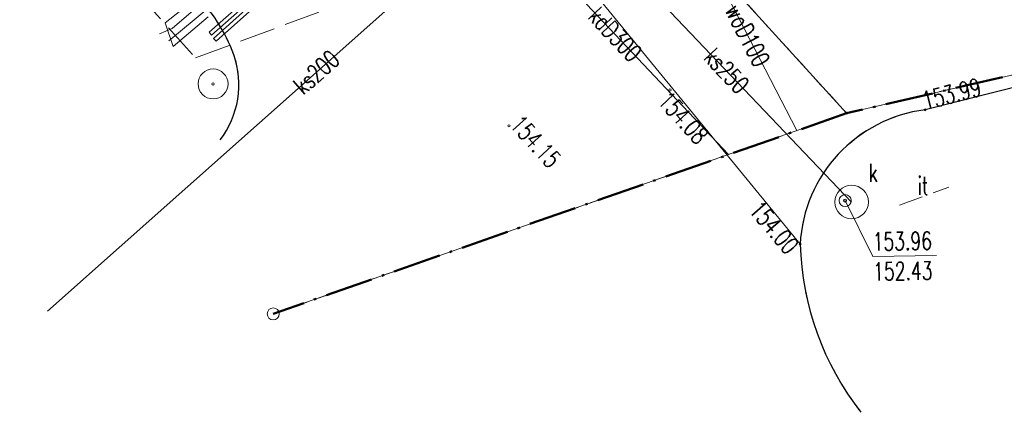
# Model space of a CAD drawing. Header units: feet. Extents: x 7588777 to 15179262, y 5780090 to 11560165.
# Tile 4 of 36: x 7589450 to 7589491, y 5780134 to 5780150. Entities that reach past the tile are written whole.
import ezdxf
from ezdxf.enums import TextEntityAlignment as Align

# ---------------------------------------------------------------- set-up
doc = ezdxf.new("R2010")
doc.units = ezdxf.units.FT
doc.header["$MEASUREMENT"] = 0
for name, pattern in [('1_14', [1, -1]), ('1_OTKC', [1.5, 1, -0.5]), ('1_OTKJ', [2, 1.5, -0.5]), ('1_OTKK', [0]), ('1_OTZI', [1.5, 1, -0.5]), ('4_SUEP_A', [0]), ('4_SUKP', [0]), ('4_SULO', [0]), ('4_SUPK', [0]), ('4_SUPP_P', [2, 1.5, -0.5]), ('4_SUWP', [0]), ('EGDE', [0]), ('EGUG', [1, 0.5, -0.5]), ('GAP', [3, 2, -0.45, 0.1, -0.45])]:
    doc.linetypes.add(name, pattern=pattern)
doc.layers.get('0').update_dxf_attribs({"color": 250, "linetype": 'CONTINUOUS', "lineweight": 100})
for name, color, linetype, lineweight, transparency in [('Dzialki', 7, 'EGDE', 18, 0.7), ('EPAPA_L_2', 7, 'GAP', 50, 0.7), ('OTK_L_0', 7, '1_OTKJ', 18, 0.7), ('OTK_L_1', 7, '1_OTKK', 25, 0.7), ('OTK_L_2', 7, '1_OTKC', 18, 0.7), ('OTR_T_0', 7, 'CONTINUOUS', 18, 0.7), ('OTZ_E_T_0', 7, 'CONTINUOUS', 0, 0.7), ('OTZ_L_4', 7, '1_OTZI', 18, 0.7), ('P_SUWP_L_0', 5, '4_SUPP_P', 18, 0.7), ('Punkty', 7, 'CONTINUOUS', 18, 0.7), ('SUEP_L_0', 1, '4_SUEP_A', 18, 0.7), ('SUKP_E_T_0', 34, 'CONTINUOUS', 0, 0.7), ('SUKP_L_0', 34, '4_SUKP', 18, 0.7), ('SUKR_T_0', 34, 'CONTINUOUS', 18, 0.7), ('SUL_L_1', 7, '4_SULO', 18, 0.7), ('SUP_E_T_1', 7, 'CONTINUOUS', 0, 0.7), ('SUP_L_1', 7, '4_SUPK', 18, 0.7), ('SUP_T_4', 7, 'CONTINUOUS', 18, 0.7), ('SUWP_E_T_0', 5, 'CONTINUOUS', 0, 0.7), ('SUWP_L_0', 5, '4_SUWP', 18, 0.7), ('SZNPS_T_0', 7, 'CONTINUOUS', 18, 0.7), ('Uzytki', 3, 'EGUG', 18, 0.7)]:
    doc.layers.add(name, color=color, linetype=linetype, lineweight=lineweight, transparency=transparency)
doc.styles.get("Standard").update_dxf_attribs({"font": 'Simplex.SHX', "width": 0.75})

# ---------------------------------------------------------------- blocks, each defined once
blk = doc.blocks.new('GRT')
at = {"linetype": 'Continuous'}
blk.add_circle((0, 0), 0.25, dxfattribs=at)
blk = doc.blocks.new('GRO')
at = {"linetype": 'Continuous'}
blk.add_circle((0, 0), 0.045, dxfattribs=at)
blk = doc.blocks.new('1_OTRS')
at = {"linetype": 'Continuous'}
blk.add_circle((0, 0), 0.045, dxfattribs=at)
blk = doc.blocks.new('OSP')
at = {"linetype": 'Continuous'}
for radius in [0.625, 0.045]:
    blk.add_circle((0, 0), radius, dxfattribs=at)
blk = doc.blocks.new('4_SUPS')
at = {"linetype": 'Continuous'}
blk.add_circle((0, 0), 0.0625, dxfattribs=at)
blk = doc.blocks.new('4_SUPW')
at = {"linetype": 'Continuous'}
blk.add_circle((0, 0), 0.25, dxfattribs=at)

msp = doc.modelspace()

# ---------------------------------------------------------------- linework, layer by layer
at = {"layer": 'Dzialki'}
for p, q in [((7589484.33, 5780146.48), (7589472.83, 5780159.12)), ((7589484.33, 5780146.48), (7589499.61, 5780150.01)), ((7589460.4, 5780138.1), (7589484.33, 5780146.48))]:
    msp.add_line(p, q, dxfattribs=at)
at = {"layer": 'EPAPA_L_2', "linetype": 'GAP'}
for p, q in [((7589499.6097, 5780150.0141), (7589484.3309, 5780146.4752)), ((7589484.3309, 5780146.4752), (7589460.3965, 5780138.1038))]:
    msp.add_line(p, q, dxfattribs=at)
at = {"layer": 'OTK_L_0', "linetype": '1_14'}
msp.add_line((7589482.39, 5780141.01), (7589471.16, 5780154.72), dxfattribs=at)
at = {"layer": 'OTK_L_0', "linetype": '1_OTKJ'}
msp.add_line((7589494.51, 5780148.37), (7589487.61, 5780146.62), dxfattribs=at)
for centre, radius, start, end in [((7589452.3668, 5780146.5729), 6.8104, 20.15965, 45.85637), ((7589455.1382, 5780147.6743), 3.8301, 322.82623, 18.98066), ((7589488.3518, 5780140.6962), 5.97, 97.13758, 176.98721), ((7589494.3944, 5780141.3839), 12.0102, 181.78425, 217.99837)]:
    msp.add_arc(centre, radius, start, end, dxfattribs=at)
at = {"layer": 'OTK_L_1', "linetype": '1_OTKK'}
msp.add_line((7589494.51, 5780148.37), (7589487.61, 5780146.62), dxfattribs=at)
for centre, radius, start, end in [((7589452.3668, 5780146.5729), 6.8104, 20.15965, 45.85637), ((7589455.1382, 5780147.6743), 3.8301, 322.82623, 18.98066), ((7589488.3518, 5780140.6962), 5.97, 97.13758, 176.98721), ((7589494.3944, 5780141.3839), 12.0102, 181.78425, 217.99837)]:
    msp.add_arc(centre, radius, start, end, dxfattribs=at)
at = {"layer": 'OTK_L_2', "linetype": '1_OTKC'}
for centre, radius, start, end in [((7589452.3668, 5780146.5729), 6.8104, 20.15965, 45.85637), ((7589455.1382, 5780147.6743), 3.8301, 322.82623, 18.98066)]:
    msp.add_arc(centre, radius, start, end, dxfattribs=at)
at = {"layer": 'OTZ_L_4', "linetype": '1_OTZI'}
msp.add_line((7589486.54, 5780142.64), (7589488.6, 5780143.39), dxfattribs=at)
at = {"layer": 'P_SUWP_L_0', "linetype": '4_SUPP_P'}
for p, q in [((7589440.0258, 5780167.9299), (7589457.1523, 5780148.7905)), ((7589457.1523, 5780148.7905), (7589476.2855, 5780155.861))]:
    msp.add_line(p, q, dxfattribs=at)
at = {"layer": 'SUEP_L_0', "linetype": '4_SUEP_A'}
for p, q in [((7589456.18, 5780150.01), (7589457.66, 5780151.29)), ((7589457.67, 5780150.85), (7589456.05, 5780149.5)), ((7589455.66, 5780149.79), (7589456.18, 5780150.01))]:
    msp.add_line(p, q, dxfattribs=at)
at = {"layer": 'SUKP_L_0', "linetype": '4_SUKP'}
for p, q in [((7589466.27, 5780158.69), (7589479.4, 5780144.75)), ((7589471.5, 5780156.46), (7589450.98, 5780138.21)), ((7589471.5, 5780156.46), (7589484.54, 5780142.77))]:
    msp.add_line(p, q, dxfattribs=at)
at = {"layer": 'SUKR_T_0', "linetype": 'Continuous', "lineweight": 0}
for p, q in [((7589484.27, 5780142.83), (7589485.4276, 5780140.4902)), ((7589485.4276, 5780140.4902), (7589488.0872, 5780140.537))]:
    msp.add_line(p, q, dxfattribs=at)
at = {"layer": 'SUL_L_1', "linetype": '4_SULO'}
for p, q in [((7589468.32, 5780159.25), (7589457.73, 5780149.86)), ((7589457.83, 5780149.74), (7589468.43, 5780159.13)), ((7589468.47, 5780159.09), (7589457.91, 5780149.6)), ((7589458.02, 5780149.48), (7589468.57, 5780158.97)), ((7589457.66, 5780151.65), (7589455.89, 5780150.25)), ((7589456.22, 5780149.27), (7589457.68, 5780150.5)), ((7589455.89, 5780150.25), (7589456.22, 5780149.27)), ((7589457.73, 5780149.86), (7589457.83, 5780149.74)), ((7589457.91, 5780149.6), (7589458.02, 5780149.48))]:
    msp.add_line(p, q, dxfattribs=at)
at = {"layer": 'SUP_L_1', "linetype": '4_SUPK'}
msp.add_circle((7589484.54, 5780142.77), 0.7, dxfattribs=at)
at = {"layer": 'SUWP_L_0', "linetype": '4_SUWP'}
msp.add_line((7589482.26, 5780145.75), (7589476.95, 5780156.02), dxfattribs=at)
at = {"layer": 'Uzytki'}
for p, q in [((7589472.83, 5780159.12), (7589484.33, 5780146.48)), ((7589484.33, 5780146.48), (7589499.61, 5780150.01)), ((7589460.4, 5780138.1), (7589484.33, 5780146.48))]:
    msp.add_line(p, q, dxfattribs=at)

# ---------------------------------------------------------------- block references
at = {"layer": 'OTR_T_0'}
for p, rotation in [((7589476.96, 5780147.45), 257.6700034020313), ((7589487.61, 5780146.62), 198.5899940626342), ((7589470.24, 5780145.95), 1.010011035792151), ((7589482.39, 5780141.01), 232.7699955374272)]:
    msp.add_blockref('1_OTRS', p, dxfattribs=dict(at, rotation=rotation))
at = {"layer": 'Punkty'}
for name, p in [('GRO', (7589484.33, 5780146.48)), ('GRT', (7589460.4, 5780138.1))]:
    msp.add_blockref(name, p, dxfattribs=at)
at = {"layer": 'SUKR_T_0', "rotation": 1.010011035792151}
msp.add_blockref('4_SUPS', (7589484.27, 5780142.83), dxfattribs=at)
at = {"layer": 'SUP_T_4', "rotation": 1.010011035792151}
msp.add_blockref('4_SUPW', (7589484.27, 5780142.83), dxfattribs=at)
at = {"layer": 'SZNPS_T_0'}
msp.add_blockref('OSP', (7589457.89, 5780147.7), dxfattribs=at)

# ---------------------------------------------------------------- texts
at = {"layer": 'OTR_T_0', "lineweight": 9, "width": 0.7}
for s, rotation, p in [('153.99', 14.23001, (7589487.61, 5780146.62)), ('154.15', 312.44, (7589470.24, 5780145.95))]:
    msp.add_text(s, height=0.75, rotation=rotation, dxfattribs=at).set_placement(p)
msp.add_text('154.08', height=0.75, rotation=312.35, dxfattribs=at).set_placement((7589476.96, 5780147.45), align=Align.TOP_LEFT)
msp.add_text('154.00', height=0.75, rotation=310.58755, dxfattribs=at).set_placement((7589482.39, 5780141.01), align=Align.TOP_RIGHT)
at = {"layer": 'OTZ_E_T_0', "lineweight": 9, "width": 0.7}
msp.add_text('it', height=0.75, dxfattribs=at).set_placement((7589487.7412, 5780143.0773), align=Align.RIGHT)
at = {"layer": 'SUKP_E_T_0', "lineweight": 9, "width": 0.7}
for s, rotation, p in [('kdD300', 313.29, (7589474.67, 5780149.77)), ('ks250', 313.61, (7589479.32, 5780148.25)), ('ks200', 41.64999, (7589462.2, 5780148.19))]:
    msp.add_text(s, height=0.75, rotation=rotation, dxfattribs=at).set_placement(p, align=Align.MIDDLE)
at = {"layer": 'SUKR_T_0', "lineweight": 9, "width": 0.7}
for s, p in [('153.96', (7589485.41, 5780141.49)), ('152.43', (7589485.432, 5780140.2402))]:
    msp.add_text(s, height=0.75, rotation=1.01001, dxfattribs=at).set_placement(p, align=Align.TOP_LEFT)
at = {"layer": 'SUP_E_T_1', "lineweight": 9, "width": 0.7}
msp.add_text('k', height=0.75, dxfattribs=at).set_placement((7589485.25, 5780143.62))
at = {"layer": 'SUWP_E_T_0', "lineweight": 9, "width": 0.7}
msp.add_text('woD100', height=0.75, rotation=297.34, dxfattribs=at).set_placement((7589480.2, 5780149.73), align=Align.MIDDLE)

doc.saveas('drawing.dxf')
